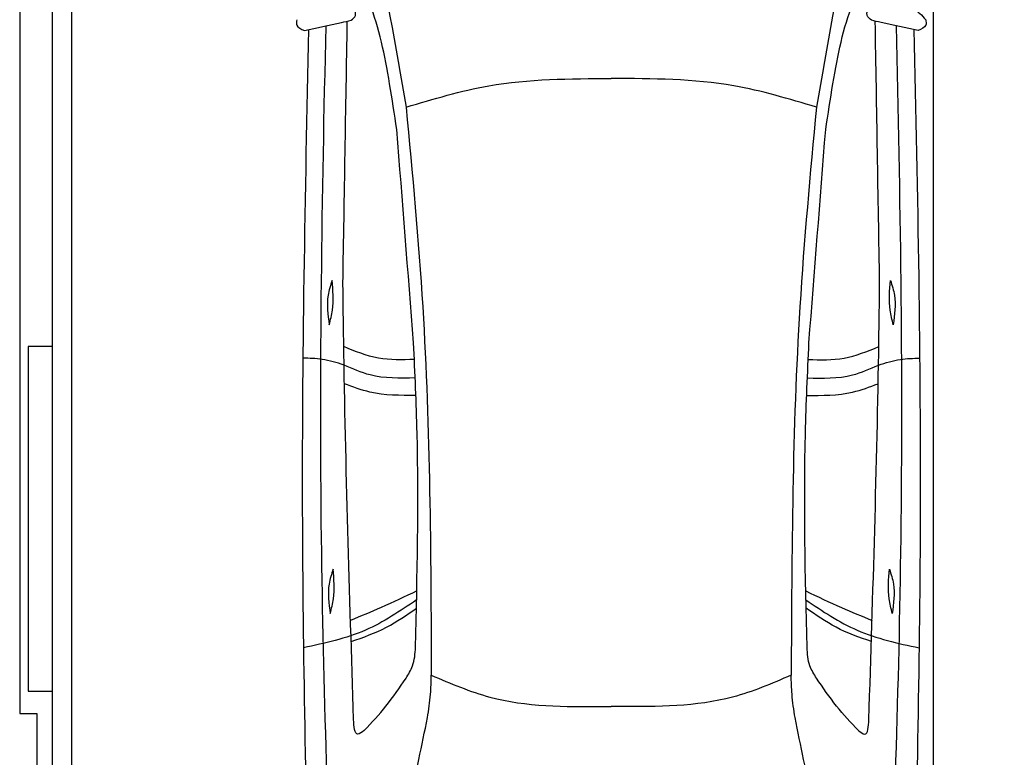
# Model space of a CAD drawing. Header units: millimetres. Extents: x -20 to 5811, y -1049 to 5673.
# Tile 2 of 4: x 0 to 2856, y 1273 to 3414. Entities that reach past the tile are written whole.
import ezdxf

# ---------------------------------------------------------------- set-up
doc = ezdxf.new("R2010")
doc.units = ezdxf.units.MM
doc.layers.add('car', color=10, linetype='Continuous')

msp = doc.modelspace()

# ---------------------------------------------------------------- linework, layer by layer
msp.add_line((2650, 5160), (2650, 218))
msp.add_lwpolyline([(50, 5300), (50, 5200), (0, 5200), (0, 1400), (50, 1400), (50, 0), (5250, 0), (5250, 1400), (5300, 1400), (5300, 5200), (5250, 5200), (5250, 5300)], close=True)
for points in [[(95, 5210), (150, 5210), (150, 30), (122.5, 30)], [(95, 250), (95, 5210)], [(150, 5210), (150, 30)], [(95, 2465), (25, 2465), (25, 1465), (95, 1465)]]:
    msp.add_lwpolyline(points)
at = {"layer": 'car'}
for p in [(1693.33, 1419.9), (1739, 1419.9)]:
    msp.add_line(p, (1716.16, 1419.91), dxfattribs=at)
for points, knots in [([(1018.35, 3704.41), (1019.57, 3698.76), (1058.46, 3518.15), (1090.29, 3336.11), (1121.13, 3159.77)], [0, 0, 0, 0, 17.3299427, 554.2607171, 554.2607171, 554.2607171, 554.2607171]), ([(2414.04, 3704.39), (2412.82, 3698.74), (2373.93, 3518.13), (2342.09, 3336.09), (2311.24, 3159.75)], [0, 0, 0, 0, 17.3299427, 554.2607171, 554.2607171, 554.2607171, 554.2607171]), ([(1094.15, 3094.89), (1080.47, 3184.36), (1051.53, 3373.7), (1007.28, 3495.89), (952.48, 3531.96)], [0, 0, 0, 0, 271.1433691, 573.8124327, 573.8124327, 573.8124327, 573.8124327]), ([(2338.23, 3094.87), (2351.91, 3184.34), (2380.86, 3373.69), (2425.11, 3495.87), (2479.91, 3531.94)], [0, 0, 0, 0, 271.1433691, 573.8124327, 573.8124327, 573.8124327, 573.8124327]), ([(2467.19, 3453.13), (2512.99, 3460.51), (2576.59, 3470.76), (2617.22, 3426.24), (2628.59, 3413.78)], [0, 0, 0, 0, 125.6510702, 174.4800659, 174.4800659, 174.4800659, 174.4800659]), ([(961.3, 3412.13), (966.84, 3416.56), (980.64, 3427.57), (970.98, 3443.57), (965.2, 3453.15)], [0, 0, 0, 0, 19.0460163, 47.4389508, 47.4389508, 47.4389508, 47.4389508]), ([(2471.08, 3412.11), (2465.54, 3416.53), (2451.75, 3427.55), (2461.41, 3443.55), (2467.19, 3453.13)], [0, 0, 0, 0, 19.0460163, 47.4389508, 47.4389508, 47.4389508, 47.4389508]), ([(803.8, 3413.81), (802.95, 3407.95), (800.7, 3392.45), (816.3, 3386.51), (826.02, 3382.81)], [0, 0, 0, 0, 16.2002475, 42.8971703, 42.8971703, 42.8971703, 42.8971703]), ([(826.02, 3382.81), (861.91, 3390.35), (907.07, 3399.83), (952.07, 3410.04), (961.3, 3412.13)], [0, 0, 0, 0, 110.0379005, 138.4298361, 138.4298361, 138.4298361, 138.4298361]), ([(2606.37, 3382.78), (2570.47, 3390.32), (2525.31, 3399.81), (2480.31, 3410.02), (2471.08, 3412.11)], [0, 0, 0, 0, 110.0379005, 138.4298361, 138.4298361, 138.4298361, 138.4298361]), ([(2628.59, 3413.78), (2629.44, 3407.93), (2631.68, 3392.42), (2616.08, 3386.48), (2606.37, 3382.78)], [0, 0, 0, 0, 16.2002475, 42.8971703, 42.8971703, 42.8971703, 42.8971703]), ([(838.29, 3385.39), (827.37, 2906.31), (810.3, 2010.75), (831.33, 1115.24), (841.11, 698.78)], [283.9698587, 283.9698587, 283.9698587, 283.9698587, 1721.3370464, 2970.9050259, 2970.9050259, 2970.9050259, 2970.9050259]), ([(912.65, 615.76), (896.78, 1046.76), (862.66, 1973.35), (877.14, 2900.3), (888.93, 3396.12)], [0, 0, 0, 0, 1293.6136458, 2781.0913078, 2781.0913078, 2781.0913078, 2781.0913078]), ([(2519.66, 615.73), (2535.54, 1046.73), (2569.68, 1973.33), (2555.23, 2900.28), (2543.45, 3396.09)], [0, 0, 0, 0, 1293.6136458, 2781.0913078, 2781.0913078, 2781.0913078, 2781.0913078]), ([(2594.09, 3385.36), (2605, 2906.28), (2622.04, 2010.73), (2600.99, 1115.22), (2591.2, 698.76)], [283.9698587, 283.9698587, 283.9698587, 283.9698587, 1721.3370464, 2970.9050259, 2970.9050259, 2970.9050259, 2970.9050259]), ([(1121.13, 3159.77), (1200.44, 3183.65), (1393.97, 3241.94), (1596.59, 3242.7), (1716.19, 3243.14)], [0, 0, 0, 0, 247.3332419, 603.5937514, 603.5937514, 603.5937514, 603.5937514]), ([(2311.24, 3159.75), (2231.94, 3183.64), (2038.41, 3241.93), (1835.78, 3242.69), (1716.19, 3243.14)], [0, 0, 0, 0, 247.3332419, 603.5937514, 603.5937514, 603.5937514, 603.5937514]), ([(1121.13, 3159.77), (1139.11, 2966.66), (1190.15, 2418.52), (1192.57, 1867.81), (1194.13, 1511.11)], [0, 0, 0, 0, 581.6132205, 1650.9334488, 1650.9334488, 1650.9334488, 1650.9334488]), ([(2311.24, 3159.75), (2293.26, 2966.65), (2242.2, 2418.51), (2239.77, 1867.79), (2238.2, 1511.09)], [0, 0, 0, 0, 581.6132205, 1650.9334488, 1650.9334488, 1650.9334488, 1650.9334488]), ([(906.28, 2656.97), (901.65, 2642.65), (888.2, 2601.01), (894.21, 2557.2), (898.16, 2528.46)], [0, 0, 0, 0, 44.7461718, 130.1124316, 130.1124316, 130.1124316, 130.1124316]), ([(898.16, 2528.46), (901.69, 2542.56), (912.21, 2584.62), (908.65, 2628.08), (906.28, 2656.97)], [0, 0, 0, 0, 43.4004423, 129.4649591, 129.4649591, 129.4649591, 129.4649591]), ([(2534.2, 2528.43), (2530.67, 2542.53), (2520.15, 2584.59), (2523.71, 2628.06), (2526.08, 2656.95)], [0, 0, 0, 0, 43.4004423, 129.4649591, 129.4649591, 129.4649591, 129.4649591]), ([(2526.08, 2656.95), (2530.71, 2642.63), (2544.17, 2600.98), (2538.15, 2557.18), (2534.2, 2528.43)], [0, 0, 0, 0, 44.7461718, 130.1124316, 130.1124316, 130.1124316, 130.1124316]), ([(968.76, 1382.9), (957.05, 1748.88), (943.57, 2170.24), (938.36, 2591.75), (937.67, 2647.15)], [0, 0, 0, 0, 1098.4525506, 1264.6432936, 1264.6432936, 1264.6432936, 1264.6432936]), ([(2463.57, 1382.88), (2475.29, 1748.86), (2488.78, 2170.21), (2494.01, 2591.73), (2494.69, 2647.12)], [0, 0, 0, 0, 1098.4525506, 1264.6432936, 1264.6432936, 1264.6432936, 1264.6432936]), ([(1144.94, 2427.39), (1109.7, 2426.35), (1038.77, 2424.26), (973.14, 2451.28), (940.11, 2464.88)], [0, 0, 0, 0, 104.4848682, 210.321323, 210.321323, 210.321323, 210.321323]), ([(1148.33, 1592.29), (1153.15, 1799.4), (1160.01, 2093.95), (1146.72, 2388.19), (1142.78, 2475.54)], [0, 0, 0, 0, 621.1886404, 883.4615663, 883.4615663, 883.4615663, 883.4615663]), ([(2284, 1592.27), (2279.19, 1799.38), (2272.34, 2093.93), (2285.63, 2388.17), (2289.58, 2475.52)], [0, 0, 0, 0, 621.1886404, 883.4615663, 883.4615663, 883.4615663, 883.4615663]), ([(2287.42, 2427.37), (2322.65, 2426.33), (2393.59, 2424.24), (2459.22, 2451.26), (2492.24, 2464.86)], [0, 0, 0, 0, 104.4848682, 210.321323, 210.321323, 210.321323, 210.321323]), ([(940.98, 2411.41), (919.93, 2418.02), (881.01, 2430.24), (840.27, 2430.82), (821.57, 2431.09)], [0, 0, 0, 0, 65.7794231, 121.5906935, 121.5906935, 121.5906935, 121.5906935]), ([(2491.37, 2411.39), (2512.43, 2418), (2551.35, 2430.21), (2592.09, 2430.79), (2610.79, 2431.06)], [0, 0, 0, 0, 65.7794231, 121.5906935, 121.5906935, 121.5906935, 121.5906935]), ([(1147.27, 2373.78), (1102.73, 2372.78), (1030.86, 2371.17), (965.75, 2400.32), (940.98, 2411.41)], [0, 0, 0, 0, 131.3114527, 211.9084989, 211.9084989, 211.9084989, 211.9084989]), ([(2285.09, 2373.76), (2329.62, 2372.76), (2401.5, 2371.15), (2466.61, 2400.3), (2491.37, 2411.39)], [0, 0, 0, 0, 131.3114527, 211.9084989, 211.9084989, 211.9084989, 211.9084989]), ([(1149.31, 2323.11), (1104.24, 2322.99), (1032.88, 2322.8), (966.44, 2347.71), (941.95, 2356.89)], [0, 0, 0, 0, 133.5855726, 211.5330356, 211.5330356, 211.5330356, 211.5330356]), ([(2283.04, 2323.1), (2328.11, 2322.98), (2399.47, 2322.79), (2465.92, 2347.69), (2490.4, 2356.87)], [0, 0, 0, 0, 133.5855726, 211.5330356, 211.5330356, 211.5330356, 211.5330356]), ([(909.17, 1818.86), (904.54, 1804.53), (891.08, 1762.89), (897.1, 1719.08), (901.05, 1690.34)], [0, 0, 0, 0, 44.7461718, 130.1124316, 130.1124316, 130.1124316, 130.1124316]), ([(901.05, 1690.34), (904.58, 1704.44), (915.1, 1746.5), (911.54, 1789.96), (909.17, 1818.86)], [0, 0, 0, 0, 43.4004423, 129.4649591, 129.4649591, 129.4649591, 129.4649591]), ([(2531.29, 1690.32), (2527.76, 1704.42), (2517.24, 1746.48), (2520.8, 1789.94), (2523.17, 1818.83)], [0, 0, 0, 0, 43.4004423, 129.4649591, 129.4649591, 129.4649591, 129.4649591]), ([(2523.17, 1818.83), (2527.8, 1804.51), (2541.25, 1762.87), (2535.24, 1719.06), (2531.29, 1690.32)], [0, 0, 0, 0, 44.7461718, 130.1124316, 130.1124316, 130.1124316, 130.1124316]), ([(1151.95, 1755.52), (1117.61, 1739.13), (1054.31, 1708.92), (989.38, 1682.4), (959.68, 1670.28)], [0, 0, 0, 0, 114.1390275, 210.3599728, 210.3599728, 210.3599728, 210.3599728]), ([(2280.39, 1755.5), (2314.73, 1739.11), (2378.03, 1708.9), (2442.96, 1682.38), (2472.66, 1670.26)], [0, 0, 0, 0, 114.1390275, 210.3599728, 210.3599728, 210.3599728, 210.3599728]), ([(1151.42, 1729.51), (1103.36, 1697.09), (1003.1, 1629.43), (884.78, 1603.81), (823.16, 1590.47)], [0, 0, 0, 0, 172.2638303, 359.4058348, 359.4058348, 359.4058348, 359.4058348]), ([(2280.92, 1729.5), (2328.97, 1697.07), (2429.23, 1629.41), (2547.56, 1603.79), (2609.17, 1590.45)], [0, 0, 0, 0, 172.2638303, 359.4058348, 359.4058348, 359.4058348, 359.4058348]), ([(961.59, 1608.8), (996.54, 1621.05), (1064.04, 1644.7), (1122.64, 1685.66), (1150.9, 1705.42)], [0, 0, 0, 0, 110.5014074, 213.4362717, 213.4362717, 213.4362717, 213.4362717]), ([(2470.75, 1608.78), (2435.8, 1621.03), (2368.3, 1644.69), (2309.69, 1685.65), (2281.43, 1705.4)], [0, 0, 0, 0, 110.5014074, 213.4362717, 213.4362717, 213.4362717, 213.4362717]), ([(1120.69, 1502.28), (1127.95, 1513.96), (1144.98, 1541.35), (1147.11, 1573.72), (1148.33, 1592.29)], [0, 0, 0, 0, 40.6841742, 95.4277146, 95.4277146, 95.4277146, 95.4277146]), ([(2311.64, 1502.27), (2304.38, 1513.94), (2287.35, 1541.33), (2285.22, 1573.7), (2284, 1592.27)], [0, 0, 0, 0, 40.6841742, 95.4277146, 95.4277146, 95.4277146, 95.4277146]), ([(999.37, 1350.45), (1021.29, 1373.39), (1065.24, 1421.15), (1101.92, 1474.81), (1120.69, 1502.28)], [34.3542142, 34.3542142, 34.3542142, 34.3542142, 129.366936, 229.0092112, 229.0092112, 229.0092112, 229.0092112]), ([(1183.15, 1387.95), (1186.59, 1410.45), (1192.84, 1451.28), (1193.73, 1492.57), (1194.13, 1511.11)], [0, 0, 0, 0, 68.2024602, 123.762269, 123.762269, 123.762269, 123.762269]), ([(1194.13, 1511.11), (1250.17, 1487.01), (1408.14, 1419.08), (1581.48, 1419.58), (1693.33, 1419.9)], [0, 0, 0, 0, 181.5777559, 511.8794546, 511.8794546, 511.8794546, 511.8794546]), ([(2238.2, 1511.09), (2182.16, 1487), (2024.19, 1419.07), (1850.85, 1419.58), (1739, 1419.9)], [0, 0, 0, 0, 181.5777559, 511.8794546, 511.8794546, 511.8794546, 511.8794546]), ([(2249.18, 1387.93), (2245.74, 1410.44), (2239.49, 1451.27), (2238.6, 1492.56), (2238.2, 1511.09)], [0, 0, 0, 0, 68.2024602, 123.762269, 123.762269, 123.762269, 123.762269]), ([(2432.96, 1350.43), (2411.04, 1373.37), (2367.09, 1421.14), (2330.41, 1474.8), (2311.64, 1502.27)], [34.3542142, 34.3542142, 34.3542142, 34.3542142, 129.366936, 229.0092112, 229.0092112, 229.0092112, 229.0092112]), ([(999.37, 1350.45), (992.59, 1345.43), (971.46, 1329.78), (969.85, 1361.42), (968.76, 1382.9)], [0, 0, 0, 0, 20.9838712, 65.3601655, 65.3601655, 65.3601655, 65.3601655]), ([(1092.91, 961.48), (1114.87, 1063.1), (1145.55, 1205.13), (1174.82, 1347.46), (1183.15, 1387.95)], [0, 0, 0, 0, 311.9023012, 435.9160376, 435.9160376, 435.9160376, 435.9160376]), ([(2339.4, 961.46), (2317.45, 1063.08), (2286.77, 1205.11), (2257.51, 1347.44), (2249.18, 1387.93)], [0, 0, 0, 0, 311.9023012, 435.9160376, 435.9160376, 435.9160376, 435.9160376]), ([(2432.96, 1350.43), (2439.74, 1345.41), (2460.87, 1329.76), (2462.48, 1361.4), (2463.57, 1382.88)], [0, 0, 0, 0, 20.9838712, 65.3601655, 65.3601655, 65.3601655, 65.3601655])]:
    msp.add_open_spline(points, degree=3, knots=knots, dxfattribs=at)
for points in [[(937.67, 2647.15), (941.92, 2901.32), (946.18, 3155.5), (950.43, 3409.67)], [(2494.69, 2647.12), (2490.45, 2901.3), (2486.2, 3155.47), (2481.95, 3409.65)], [(1142.78, 2475.54), (1126.57, 2681.99), (1110.36, 2888.44), (1094.15, 3094.89)], [(2289.58, 2475.52), (2305.8, 2681.97), (2322.01, 2888.42), (2338.23, 3094.87)]]:
    msp.add_open_spline(points, degree=3, dxfattribs=at)

doc.saveas('drawing.dxf')
